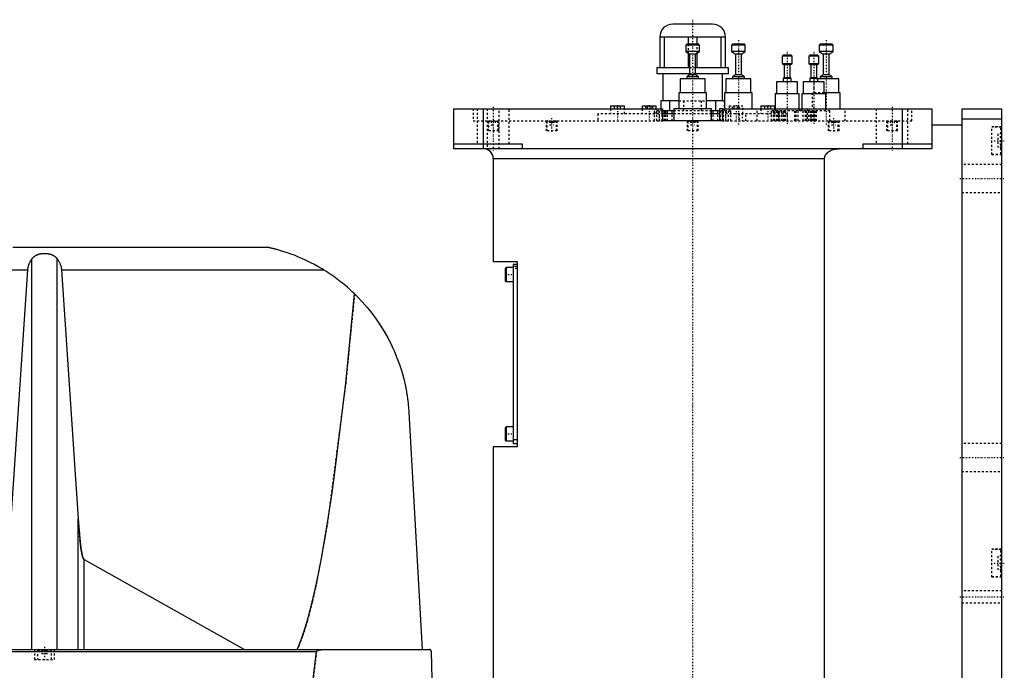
# Model space of a CAD drawing. Extents: x -706 to 156, y -136 to 719.
# Tile 5 of 5: x -337 to 156, y 106 to 433. Entities that reach past the tile are written whole.
import ezdxf

# ---------------------------------------------------------------- set-up
doc = ezdxf.new("R2010")
doc.units = 0
doc.linetypes.add('CENTER', pattern=[1.5, 0.45, -0.5, 0.05, -0.5])
doc.linetypes.add('DASHED', pattern=[2, 1, -1])
for name, color, linetype in [('AM_0', 7, 'CONTINUOUS'), ('AM_3', 7, 'DASHED'), ('AM_7', 7, 'CENTER')]:
    doc.layers.add(name, color=color, linetype=linetype)

msp = doc.modelspace()

# ---------------------------------------------------------------- linework, layer by layer
at = {"layer": 'AM_0', "color": 7, "linetype": 'CONTINUOUS'}
for p, q in [((10, 430.5), (-10, 430.5)), ((16.5, 424), (-16.5, 424)), ((-16.5, 424), (-16.5, 408.5)), ((-14.2, 408.5), (-14.2, 424)), ((-3, 420.5), (-3.5, 420)), ((-3.5, 420), (-3.5, 416.7)), ((3.5, 420), (-3.5, 420)), ((3, 420.5), (-3, 420.5)), ((-2.3, 424), (-2.3, 420.5)), ((2.3, 420.5), (2.3, 424)), ((3.5, 420), (3, 420.5)), ((3.5, 416.7), (3.5, 420)), ((14.2, 424), (14.2, 408.5)), ((16.5, 408.5), (16.5, 424)), ((19.92, 420.5), (19.42, 420)), ((19.42, 420), (19.42, 416.7)), ((26.42, 420), (19.42, 420)), ((25.92, 420.5), (19.92, 420.5)), ((26.42, 420), (25.92, 420.5)), ((26.42, 416.7), (26.42, 420)), ((64, 420.5), (63.5, 420)), ((63.5, 420), (63.5, 416.7)), ((70.5, 420), (63.5, 420)), ((70, 420.5), (64, 420.5)), ((70.5, 420), (70, 420.5)), ((70.5, 416.7), (70.5, 420)), ((-3.5, 416.7), (-1.5, 415.5)), ((3.5, 416.7), (-3.5, 416.7)), ((-2.3, 415.98), (-2.3, 408.5)), ((-1.5, 415.5), (-1.5, 405)), ((1.5, 415.5), (-1.5, 415.5)), ((1.5, 415.5), (3.5, 416.7)), ((1.5, 405), (1.5, 415.5)), ((2.3, 408.5), (2.3, 415.98)), ((19.42, 416.7), (21.42, 415.5)), ((26.42, 416.7), (19.42, 416.7)), ((21.42, 415.5), (21.42, 405)), ((24.42, 415.5), (21.42, 415.5)), ((24.42, 415.5), (26.42, 416.7)), ((24.42, 405), (24.42, 415.5)), ((45.38, 415), (44.88, 414.5)), ((49.38, 415), (45.38, 415)), ((49.88, 414.5), (49.38, 415)), ((58.72, 415), (58.22, 414.5)), ((62.72, 415), (58.72, 415)), ((63.22, 414.5), (62.72, 415)), ((63.5, 416.7), (65.5, 415.5)), ((70.5, 416.7), (63.5, 416.7)), ((65.5, 415.5), (65.5, 405)), ((68.5, 415.5), (65.5, 415.5)), ((68.5, 415.5), (70.5, 416.7)), ((68.5, 405), (68.5, 415.5)), ((44.88, 414.5), (44.88, 410.6)), ((49.88, 414.5), (44.88, 414.5)), ((44.88, 410.6), (45.88, 410)), ((49.88, 410.6), (44.88, 410.6)), ((45.88, 410), (45.88, 403.5)), ((48.88, 410), (45.88, 410)), ((48.88, 410), (49.88, 410.6)), ((48.88, 403.5), (48.88, 410)), ((49.88, 410.6), (49.88, 414.5)), ((58.22, 414.5), (58.22, 410.6)), ((63.22, 414.5), (58.22, 414.5)), ((58.22, 410.6), (59.22, 410)), ((63.22, 410.6), (58.22, 410.6)), ((59.22, 410), (59.22, 403.5)), ((62.22, 410), (59.22, 410)), ((62.22, 410), (63.22, 410.6)), ((62.22, 403.5), (62.22, 410)), ((63.22, 410.6), (63.22, 414.5)), ((-18, 408.5), (-18, 405.5)), ((-1.5, 408.5), (-18, 408.5)), ((-1.5, 405.5), (-18, 405.5)), ((-15, 405.5), (-15, 392)), ((-1.5, 405), (-3, 404.1)), ((1.5, 405), (-1.5, 405)), ((18, 408.5), (1.5, 408.5)), ((18, 405.5), (1.5, 405.5)), ((3, 404.1), (1.5, 405)), ((15, 392), (15, 405.5)), ((18, 405.5), (18, 408.5)), ((21.42, 405), (19.92, 404.1)), ((24.42, 405), (21.42, 405)), ((25.92, 404.1), (24.42, 405)), ((65.5, 405), (64, 404.1)), ((68.5, 405), (65.5, 405)), ((70, 404.1), (68.5, 405)), ((-6.25, 403), (-6.25, 396)), ((6.25, 403), (-6.25, 403)), ((-3, 404.1), (-3, 403)), ((3, 404.1), (-3, 404.1)), ((3, 403), (3, 404.1)), ((6.25, 396), (6.25, 403)), ((16.67, 403), (16.67, 396)), ((29.17, 403), (16.67, 403)), ((19.92, 404.1), (19.92, 403)), ((25.92, 404.1), (19.92, 404.1)), ((25.92, 403), (25.92, 404.1)), ((29.17, 396), (29.17, 403)), ((42.13, 401.5), (42.13, 395.5)), ((52.63, 401.5), (42.13, 401.5)), ((45.88, 403.5), (45.38, 403.2)), ((45.38, 403.2), (45.38, 401.5)), ((49.38, 403.2), (45.38, 403.2)), ((48.88, 403.5), (45.88, 403.5)), ((49.38, 403.2), (48.88, 403.5)), ((49.38, 401.5), (49.38, 403.2)), ((52.63, 395.5), (52.63, 401.5)), ((55.47, 401.5), (55.47, 395.5)), ((65.97, 401.5), (55.47, 401.5)), ((59.22, 403.5), (58.72, 403.2)), ((58.72, 403.2), (58.72, 401.5)), ((62.72, 403.2), (58.72, 403.2)), ((62.22, 403.5), (59.22, 403.5)), ((62.72, 403.2), (62.22, 403.5)), ((62.72, 401.5), (62.72, 403.2)), ((73.25, 403), (62.72, 403)), ((64, 404.1), (64, 403)), ((70, 404.1), (64, 404.1)), ((65.97, 395.5), (65.97, 401.5)), ((70, 403), (70, 404.1)), ((73.25, 396), (73.25, 403)), ((-7, 396), (-7, 388)), ((7, 396), (-7, 396)), ((7, 388), (7, 396)), ((15.92, 396), (15.92, 388)), ((29.92, 396), (15.92, 396)), ((29.92, 388), (29.92, 396)), ((41.38, 395.5), (41.38, 388)), ((53.38, 395.5), (41.38, 395.5)), ((53.38, 388), (53.38, 395.5)), ((54.72, 395.5), (54.72, 388)), ((66.72, 395.5), (54.72, 395.5)), ((74, 396), (65.97, 396)), ((66.72, 388), (66.72, 395.5)), ((74, 388), (74, 396)), ((-7, 392), (-16, 392)), ((-16, 392), (-16, 388)), ((-11.49, 387), (-11.49, 392)), ((15.93, 392), (7, 392)), ((11.49, 392), (11.49, 387)), ((-120, 388), (-120, 368)), ((-120, 388), (-15, 388)), ((-105, 388), (-105, 368)), ((-41.17, 389.5), (-41.17, 388)), ((-41.17, 389.5), (-34.17, 389.5)), ((-34.17, 388), (-34.17, 389.5)), ((-25.25, 389.5), (-25.25, 388)), ((-25.25, 389.5), (-18.25, 389.5)), ((-18.25, 388), (-18.25, 389.5)), ((-9.51, 387), (-15.02, 387)), ((-9.5, 385.5), (-15.02, 385.5)), ((-15, 382), (-15, 388)), ((-9.5, 388), (-9.5, 382)), ((9.5, 388), (-9.5, 388)), ((9.5, 382), (9.5, 388)), ((13.42, 385.5), (9.5, 385.5)), ((13.43, 387), (9.51, 387)), ((13.42, 388), (13.42, 382)), ((15, 388), (13.42, 388)), ((15, 388), (120, 388)), ((15, 388), (15, 382)), ((34.17, 389.5), (34.17, 388)), ((34.17, 389.5), (41.17, 389.5)), ((41.17, 388), (41.17, 389.5)), ((105, 388), (105, 368)), ((120, 388), (120, 368)), ((135, 388), (155, 388)), ((135, 388), (135, 48)), ((155, 48), (155, 388)), ((15, 382), (-15, 382)), ((135, 383), (155, 383)), ((120, 380), (135, 380)), ((-120, 370.5), (-85.5, 370.5)), ((-85.5, 370.5), (-85.5, 368)), ((85.5, 368), (85.5, 370.5)), ((85.5, 370.5), (120, 370.5)), ((120, 368), (-120, 368)), ((-100, 363), (-100, 311.3)), ((-100, 363), (66.14, 363)), ((66.14, 68), (66.14, 363)), ((-340.94, 318.5), (-213.33, 318.5)), ((-331.34, 116.6), (-331.34, 312.71)), ((-318.66, 116.6), (-318.66, 312.71)), ((-100, 311.3), (-88, 311.3)), ((-88, 311.3), (-88, 218.3)), ((-392.03, 307.16), (-333.43, 307.16)), ((-341.83, 182.23), (-333.43, 307.16)), ((-316.57, 307.16), (-185.05, 307.16)), ((-316.57, 307.16), (-308.17, 182.23)), ((-93.6, 308.3), (-94, 307.9)), ((-94, 307.9), (-94, 301.7)), ((-90, 308.3), (-93.6, 308.3)), ((-93.6, 308.3), (-93.6, 301.3)), ((-90, 309.8), (-90, 219.8)), ((-88, 309.8), (-90, 309.8)), ((-88, 308.8), (-90, 308.8)), ((-94, 301.7), (-93.6, 301.3)), ((-93.6, 301.3), (-90, 301.3)), ((-142.34, 235.56), (-135.65, 116.6)), ((-93.6, 228.3), (-94, 227.9)), ((-94, 227.9), (-94, 221.7)), ((-90, 228.3), (-93.6, 228.3)), ((-93.6, 228.3), (-93.6, 221.3)), ((-100, 218.3), (-100, 25)), ((-88, 218.3), (-100, 218.3)), ((-94, 221.7), (-93.6, 221.3)), ((-93.6, 221.3), (-90, 221.3)), ((-88, 221.8), (-90, 221.8)), ((-88, 219.8), (-90, 219.8)), ((-308.17, 116.6), (-308.17, 182.23)), ((-305.15, 161.71), (-224.82, 116.6)), ((-305.15, 116.6), (-305.15, 161.71)), ((-702.45, 116.6), (-132.05, 116.6)), ((-404.88, 115.63), (-188.61, 115.63)), ((-128.96, 34.5), (-131.05, 115.63))]:
    msp.add_line(p, q, dxfattribs=at)
for points in [[(66.14, 363, 0), (66.14, 363.04, 0), (66.15, 363.13, 0), (66.15, 363.22, 0), (66.15, 363.26, 0), (66.16, 363.31, 0), (66.17, 363.4, 0), (66.18, 363.49, 0), (66.19, 363.58, 0), (66.21, 363.67, 0), (66.23, 363.76, 0), (66.24, 363.8, 0), (66.25, 363.85, 0), (66.28, 363.94, 0), (66.3, 364.02, 0), (66.33, 364.11, 0), (66.36, 364.2, 0), (66.4, 364.28, 0), (66.41, 364.32, 0), (66.43, 364.37, 0), (66.47, 364.45, 0), (66.5, 364.53, 0), (66.52, 364.57, 0), (66.54, 364.6, 0), (66.58, 364.68, 0), (66.62, 364.76, 0), (66.65, 364.79, 0), (66.67, 364.83, 0), (66.71, 364.91, 0), (66.76, 364.98, 0), (66.81, 365.06, 0), (66.86, 365.13, 0), (66.92, 365.21, 0), (66.94, 365.24, 0), (66.97, 365.28, 0), (67.03, 365.35, 0), (67.09, 365.42, 0), (67.15, 365.49, 0), (67.21, 365.56, 0), (67.27, 365.63, 0), (67.3, 365.67, 0), (67.33, 365.7, 0), (67.4, 365.77, 0), (67.46, 365.83, 0), (67.53, 365.89, 0), (67.6, 365.96, 0), (67.66, 366.02, 0), (67.7, 366.05, 0), (67.73, 366.08, 0), (67.8, 366.13, 0), (67.87, 366.19, 0), (67.93, 366.24, 0), (68, 366.29, 0), (68.07, 366.35, 0), (68.11, 366.37, 0), (68.14, 366.4, 0), (68.21, 366.45, 0), (68.29, 366.5, 0), (68.36, 366.55, 0), (68.44, 366.6, 0), (68.51, 366.65, 0), (68.55, 366.67, 0), (68.59, 366.7, 0), (68.67, 366.74, 0), (68.75, 366.79, 0), (68.79, 366.81, 0), (68.83, 366.84, 0), (68.91, 366.88, 0), (68.99, 366.93, 0), (69.03, 366.95, 0), (69.07, 366.97, 0), (69.16, 367.01, 0), (69.24, 367.05, 0), (69.53, 367.19, 0), (70.04, 367.4, 0), (70.53, 367.56, 0), (71.05, 367.7, 0), (71.59, 367.82, 0), (71.86, 367.87, 0), (72.14, 367.91, 0), (72.69, 367.97, 0), (73.23, 368, 0), (73.48, 368, 0)], [(-185.05, 307.16, 0), (-185.83, 307.64, 0), (-187.44, 308.58, 0), (-189.09, 309.5, 0), (-189.92, 309.95, 0), (-190.77, 310.4, 0), (-192.47, 311.26, 0), (-194.2, 312.08, 0), (-195.93, 312.87, 0), (-197.66, 313.61, 0), (-199.37, 314.3, 0), (-200.23, 314.63, 0), (-201.07, 314.95, 0), (-202.74, 315.54, 0), (-204.36, 316.09, 0), (-205.96, 316.59, 0), (-207.62, 317.08, 0), (-208.6, 317.35, 0), (-208.87, 317.42, 0), (-209.14, 317.5, 0), (-209.28, 317.53, 0), (-209.41, 317.57, 0), (-209.68, 317.64, 0), (-209.94, 317.7, 0), (-210.07, 317.74, 0), (-210.2, 317.77, 0), (-210.46, 317.83, 0), (-210.71, 317.9, 0), (-210.83, 317.93, 0), (-210.95, 317.96, 0), (-211.19, 318.01, 0), (-211.42, 318.07, 0), (-211.65, 318.12, 0), (-211.86, 318.17, 0), (-212.07, 318.22, 0), (-212.18, 318.24, 0), (-212.28, 318.27, 0), (-212.48, 318.31, 0), (-212.67, 318.36, 0), (-212.78, 318.38, 0), (-212.8, 318.39, 0), (-212.83, 318.39, 0), (-212.84, 318.39, 0), (-212.86, 318.4, 0), (-212.89, 318.4, 0), (-212.91, 318.41, 0), (-212.94, 318.41, 0), (-212.96, 318.42, 0), (-212.99, 318.42, 0), (-213, 318.43, 0), (-213.01, 318.43, 0), (-213.03, 318.44, 0), (-213.05, 318.44, 0), (-213.07, 318.44, 0), (-213.1, 318.45, 0), (-213.12, 318.45, 0), (-213.13, 318.46, 0), (-213.13, 318.46, 0), (-213.15, 318.46, 0), (-213.17, 318.47, 0), (-213.18, 318.47, 0), (-213.19, 318.47, 0), (-213.2, 318.47, 0), (-213.22, 318.48, 0), (-213.22, 318.48, 0), (-213.23, 318.48, 0), (-213.24, 318.48, 0), (-213.26, 318.48, 0), (-213.27, 318.49, 0), (-213.28, 318.49, 0), (-213.29, 318.49, 0), (-213.29, 318.49, 0), (-213.3, 318.49, 0), (-213.3, 318.49, 0), (-213.31, 318.5, 0), (-213.32, 318.5, 0), (-213.32, 318.5, 0), (-213.33, 318.5, 0), (-213.33, 318.5, 0), (-213.33, 318.5, 0), (-213.33, 318.5, 0), (-213.33, 318.5, 0), (-213.33, 318.5, 0)], [(-333.43, 307.16, 0), (-333.42, 307.32, 0), (-333.39, 307.65, 0), (-333.34, 307.97, 0), (-333.32, 308.13, 0), (-333.29, 308.3, 0), (-333.22, 308.62, 0), (-333.15, 308.94, 0), (-333.06, 309.26, 0), (-332.97, 309.57, 0), (-332.86, 309.89, 0), (-332.8, 310.04, 0), (-332.74, 310.2, 0), (-332.61, 310.51, 0), (-332.48, 310.81, 0), (-332.33, 311.11, 0), (-332.17, 311.41, 0), (-332, 311.71, 0), (-331.92, 311.86, 0), (-331.83, 312, 0), (-331.64, 312.29, 0), (-331.44, 312.57, 0), (-331.34, 312.71, 0)], [(-331.34, 312.71, 0), (-331.3, 312.76, 0), (-331.23, 312.86, 0), (-331.15, 312.95, 0), (-331.11, 313, 0), (-331.07, 313.05, 0), (-330.99, 313.14, 0), (-330.91, 313.24, 0), (-330.82, 313.33, 0), (-330.73, 313.42, 0), (-330.63, 313.51, 0), (-330.59, 313.56, 0), (-330.54, 313.6, 0), (-330.44, 313.69, 0), (-330.34, 313.77, 0), (-330.24, 313.85, 0), (-330.14, 313.93, 0), (-330.03, 314.01, 0), (-329.98, 314.05, 0), (-329.93, 314.09, 0), (-329.82, 314.16, 0), (-329.71, 314.23, 0), (-329.66, 314.26, 0), (-329.6, 314.3, 0), (-329.49, 314.36, 0), (-329.39, 314.42, 0), (-329.33, 314.45, 0), (-329.28, 314.48, 0), (-329.17, 314.54, 0), (-329.05, 314.59, 0), (-328.94, 314.65, 0), (-328.82, 314.7, 0), (-328.7, 314.75, 0), (-328.64, 314.78, 0), (-328.58, 314.8, 0), (-328.46, 314.85, 0), (-328.33, 314.9, 0), (-328.21, 314.94, 0), (-328.08, 314.99, 0), (-327.95, 315.03, 0), (-327.88, 315.05, 0), (-327.81, 315.07, 0), (-327.68, 315.1, 0), (-327.55, 315.14, 0), (-327.41, 315.17, 0), (-327.28, 315.2, 0), (-327.14, 315.23, 0), (-327.07, 315.25, 0), (-327, 315.26, 0), (-326.86, 315.28, 0), (-326.72, 315.31, 0), (-326.59, 315.33, 0), (-326.45, 315.35, 0), (-326.31, 315.37, 0), (-326.24, 315.37, 0), (-326.17, 315.38, 0), (-326.03, 315.4, 0), (-325.89, 315.41, 0), (-325.75, 315.42, 0), (-325.61, 315.43, 0), (-325.47, 315.43, 0), (-325.41, 315.44, 0), (-325.34, 315.44, 0), (-325.2, 315.44, 0), (-325.07, 315.44, 0), (-325, 315.44, 0), (-324.93, 315.44, 0), (-324.8, 315.44, 0), (-324.66, 315.44, 0), (-324.59, 315.44, 0), (-324.53, 315.43, 0), (-324.39, 315.43, 0), (-324.25, 315.42, 0), (-324.11, 315.41, 0), (-323.97, 315.4, 0), (-323.83, 315.38, 0), (-323.76, 315.37, 0), (-323.69, 315.37, 0), (-323.55, 315.35, 0), (-323.41, 315.33, 0), (-323.28, 315.31, 0), (-323.14, 315.28, 0), (-323, 315.26, 0), (-322.93, 315.25, 0), (-322.86, 315.23, 0), (-322.72, 315.2, 0), (-322.59, 315.17, 0), (-322.45, 315.14, 0), (-322.32, 315.1, 0), (-322.19, 315.07, 0), (-322.12, 315.05, 0), (-322.05, 315.03, 0), (-321.92, 314.99, 0), (-321.79, 314.94, 0), (-321.67, 314.9, 0), (-321.54, 314.85, 0), (-321.42, 314.8, 0), (-321.36, 314.78, 0), (-321.3, 314.75, 0), (-321.18, 314.7, 0), (-321.06, 314.65, 0), (-320.95, 314.59, 0), (-320.83, 314.54, 0), (-320.72, 314.48, 0), (-320.67, 314.45, 0), (-320.61, 314.42, 0), (-320.51, 314.36, 0), (-320.4, 314.3, 0), (-320.34, 314.26, 0), (-320.29, 314.23, 0), (-320.18, 314.16, 0), (-320.07, 314.09, 0), (-320.02, 314.05, 0), (-319.97, 314.01, 0), (-319.86, 313.93, 0), (-319.76, 313.85, 0), (-319.66, 313.77, 0), (-319.56, 313.69, 0), (-319.46, 313.6, 0), (-319.41, 313.56, 0), (-319.37, 313.51, 0), (-319.27, 313.42, 0), (-319.18, 313.33, 0), (-319.09, 313.24, 0), (-319.01, 313.14, 0), (-318.93, 313.05, 0), (-318.89, 313, 0), (-318.85, 312.95, 0), (-318.77, 312.86, 0), (-318.7, 312.76, 0), (-318.66, 312.71, 0)], [(-318.66, 312.71, 0), (-318.56, 312.57, 0), (-318.36, 312.29, 0), (-318.17, 312, 0), (-318.08, 311.86, 0), (-318, 311.71, 0), (-317.83, 311.41, 0), (-317.67, 311.11, 0), (-317.52, 310.81, 0), (-317.39, 310.51, 0), (-317.26, 310.2, 0), (-317.2, 310.04, 0), (-317.14, 309.89, 0), (-317.03, 309.57, 0), (-316.94, 309.26, 0), (-316.85, 308.94, 0), (-316.78, 308.62, 0), (-316.71, 308.3, 0), (-316.68, 308.13, 0), (-316.66, 307.97, 0), (-316.61, 307.65, 0), (-316.58, 307.32, 0), (-316.57, 307.16, 0)], [(-169.53, 295.09, 0), (-169.92, 295.47, 0), (-170.71, 296.22, 0), (-171.52, 296.97, 0), (-171.92, 297.33, 0), (-172.33, 297.7, 0), (-173.15, 298.42, 0), (-173.98, 299.14, 0), (-174.82, 299.84, 0), (-175.67, 300.53, 0), (-176.53, 301.21, 0), (-176.96, 301.55, 0), (-177.39, 301.89, 0), (-178.26, 302.55, 0), (-179.14, 303.2, 0), (-180.03, 303.84, 0), (-180.93, 304.47, 0), (-181.83, 305.08, 0), (-182.28, 305.39, 0), (-182.74, 305.69, 0), (-183.66, 306.29, 0), (-184.58, 306.87, 0), (-185.05, 307.16, 0)], [(-198.33, 116.6, 0), (-197.49, 118.52, 0), (-195.8, 122.91, 0), (-194.12, 128.01, 0), (-193.28, 130.82, 0), (-192.45, 133.82, 0), (-190.78, 140.33, 0), (-189.13, 147.55, 0), (-187.48, 155.47, 0), (-185.84, 164.08, 0), (-184.22, 173.39, 0), (-183.41, 178.3, 0), (-182.61, 183.38, 0), (-181.01, 194.05, 0), (-179.42, 205.39, 0), (-174, 250.31, 0), (-169.53, 295.09, 0)], [(-169.53, 295.09, 0), (-168.22, 293.79, 0), (-165.68, 291.12, 0), (-163.25, 288.34, 0), (-162.07, 286.91, 0), (-160.93, 285.46, 0), (-158.74, 282.49, 0), (-156.67, 279.43, 0), (-154.72, 276.3, 0), (-152.91, 273.09, 0), (-151.24, 269.81, 0), (-150.45, 268.14, 0), (-149.7, 266.46, 0), (-148.3, 263.06, 0), (-147.03, 259.6, 0), (-145.91, 256.08, 0), (-144.93, 252.5, 0), (-144.09, 248.86, 0), (-143.73, 247.01, 0), (-143.67, 246.71, 0), (-143.56, 246.09, 0), (-143.45, 245.46, 0), (-143.4, 245.15, 0), (-143.35, 244.84, 0), (-143.25, 244.21, 0), (-143.16, 243.59, 0), (-143.07, 242.96, 0), (-142.98, 242.33, 0), (-142.9, 241.69, 0), (-142.86, 241.37, 0), (-142.82, 241.06, 0), (-142.75, 240.42, 0), (-142.68, 239.78, 0), (-142.62, 239.13, 0), (-142.56, 238.49, 0), (-142.5, 237.84, 0), (-142.47, 237.52, 0), (-142.45, 237.19, 0), (-142.4, 236.54, 0), (-142.36, 235.89, 0), (-142.34, 235.56, 0)], [(-308.17, 182.23, 0), (-307.73, 176.38, 0), (-307.17, 170.69, 0), (-307.01, 169.31, 0), (-306.84, 168.04, 0), (-306.76, 167.44, 0), (-306.67, 166.88, 0), (-306.5, 165.83, 0), (-306.32, 164.9, 0), (-306.15, 164.08, 0), (-305.97, 163.38, 0), (-305.79, 162.8, 0), (-305.7, 162.56, 0), (-305.68, 162.52, 0), (-305.65, 162.44, 0), (-305.62, 162.37, 0), (-305.61, 162.34, 0), (-305.59, 162.31, 0), (-305.56, 162.24, 0), (-305.53, 162.18, 0), (-305.5, 162.13, 0), (-305.47, 162.07, 0), (-305.44, 162.02, 0), (-305.43, 162, 0), (-305.41, 161.98, 0), (-305.38, 161.93, 0), (-305.35, 161.89, 0), (-305.32, 161.85, 0), (-305.29, 161.82, 0), (-305.26, 161.79, 0), (-305.25, 161.78, 0), (-305.23, 161.76, 0), (-305.21, 161.75, 0), (-305.21, 161.74, 0), (-305.2, 161.74, 0), (-305.2, 161.74, 0), (-305.2, 161.74, 0), (-305.19, 161.73, 0), (-305.19, 161.73, 0), (-305.18, 161.73, 0), (-305.18, 161.72, 0), (-305.17, 161.72, 0), (-305.17, 161.72, 0), (-305.17, 161.72, 0), (-305.16, 161.71, 0), (-305.16, 161.71, 0), (-305.15, 161.71, 0)], [(-191.63, 90.92, 0), (-188.61, 115.63, 0)], [(-188.61, 115.63, 0), (-188.61, 115.63, 0), (-188.61, 115.64, 0), (-188.61, 115.64, 0), (-188.61, 115.65, 0), (-188.61, 115.65, 0), (-188.6, 115.65, 0), (-188.6, 115.66, 0), (-188.6, 115.67, 0), (-188.6, 115.67, 0), (-188.6, 115.68, 0), (-188.6, 115.68, 0), (-188.6, 115.68, 0), (-188.59, 115.69, 0), (-188.59, 115.7, 0), (-188.59, 115.7, 0), (-188.59, 115.71, 0), (-188.58, 115.71, 0), (-188.58, 115.72, 0), (-188.58, 115.72, 0), (-188.58, 115.73, 0), (-188.58, 115.73, 0), (-188.57, 115.73, 0), (-188.57, 115.74, 0), (-188.57, 115.74, 0), (-188.57, 115.75, 0), (-188.56, 115.75, 0), (-188.56, 115.75, 0), (-188.56, 115.76, 0), (-188.55, 115.76, 0), (-188.55, 115.77, 0), (-188.55, 115.77, 0), (-188.54, 115.78, 0), (-188.54, 115.78, 0), (-188.54, 115.78, 0), (-188.54, 115.79, 0), (-188.53, 115.79, 0), (-188.52, 115.81, 0), (-188.49, 115.84, 0), (-188.47, 115.86, 0), (-188.44, 115.88, 0), (-188.42, 115.9, 0), (-188.41, 115.91, 0), (-188.38, 115.93, 0), (-188.35, 115.95, 0), (-188.31, 115.97, 0), (-188.28, 115.99, 0), (-188.25, 116.01, 0), (-188.23, 116.02, 0), (-188.21, 116.03, 0), (-188.18, 116.05, 0), (-188.15, 116.06, 0), (-188.13, 116.07, 0), (-188.11, 116.08, 0), (-188.08, 116.09, 0), (-188.04, 116.11, 0), (-188.03, 116.11, 0), (-188.01, 116.12, 0), (-187.98, 116.13, 0), (-187.94, 116.15, 0), (-187.83, 116.19, 0), (-187.62, 116.26, 0), (-187.41, 116.31, 0), (-187.19, 116.36, 0), (-186.97, 116.41, 0), (-186.85, 116.43, 0), (-186.74, 116.45, 0), (-186.51, 116.48, 0), (-186.29, 116.51, 0), (-186.06, 116.54, 0), (-185.83, 116.56, 0), (-185.61, 116.58, 0), (-185.5, 116.58, 0), (-185.38, 116.59, 0), (-185.17, 116.6, 0), (-184.95, 116.6, 0), (-184.85, 116.6, 0)], [(-131.05, 115.63, 0), (-131.05, 115.63, 0), (-131.05, 115.63, 0), (-131.05, 115.64, 0), (-131.05, 115.64, 0), (-131.05, 115.64, 0), (-131.05, 115.65, 0), (-131.05, 115.66, 0), (-131.05, 115.66, 0), (-131.05, 115.67, 0), (-131.05, 115.67, 0), (-131.05, 115.67, 0), (-131.05, 115.68, 0), (-131.05, 115.68, 0), (-131.05, 115.69, 0), (-131.05, 115.69, 0), (-131.05, 115.7, 0), (-131.06, 115.7, 0), (-131.06, 115.71, 0), (-131.06, 115.71, 0), (-131.06, 115.71, 0), (-131.06, 115.72, 0), (-131.06, 115.72, 0), (-131.06, 115.73, 0), (-131.06, 115.73, 0), (-131.06, 115.74, 0), (-131.06, 115.74, 0), (-131.06, 115.74, 0), (-131.06, 115.75, 0), (-131.06, 115.75, 0), (-131.06, 115.76, 0), (-131.06, 115.76, 0), (-131.06, 115.77, 0), (-131.06, 115.77, 0), (-131.06, 115.77, 0), (-131.07, 115.78, 0), (-131.07, 115.78, 0), (-131.07, 115.8, 0), (-131.08, 115.82, 0), (-131.08, 115.85, 0), (-131.09, 115.87, 0), (-131.09, 115.88, 0), (-131.09, 115.89, 0), (-131.1, 115.92, 0), (-131.11, 115.94, 0), (-131.12, 115.96, 0), (-131.12, 115.98, 0), (-131.13, 116, 0), (-131.14, 116.01, 0), (-131.14, 116.01, 0), (-131.15, 116.03, 0), (-131.16, 116.05, 0), (-131.16, 116.06, 0), (-131.17, 116.07, 0), (-131.17, 116.08, 0), (-131.18, 116.1, 0), (-131.19, 116.1, 0), (-131.19, 116.11, 0), (-131.2, 116.13, 0), (-131.21, 116.14, 0), (-131.24, 116.18, 0), (-131.29, 116.25, 0), (-131.34, 116.31, 0), (-131.4, 116.36, 0), (-131.46, 116.41, 0), (-131.49, 116.43, 0), (-131.52, 116.45, 0), (-131.58, 116.48, 0), (-131.64, 116.51, 0), (-131.71, 116.54, 0), (-131.77, 116.56, 0), (-131.83, 116.58, 0), (-131.86, 116.58, 0), (-131.89, 116.59, 0), (-131.96, 116.6, 0), (-132.02, 116.6, 0), (-132.05, 116.6, 0)]]:
    msp.add_polyline3d(points, dxfattribs=at)
for centre, radius, start, end in [((-10, 424), 6.5, 90, 180), ((10, 424), 6.5, 0, 90), ((-105, 363), 5, 0, 90)]:
    msp.add_arc(centre, radius, start, end, dxfattribs=at)
at = {"layer": 'AM_3', "color": 6, "linetype": 'DASHED'}
for p, q in [((-2.3, 420.5), (-2.3, 415.98)), ((2.3, 415.98), (2.3, 420.5)), ((1.5, 408.5), (-1.5, 408.5)), ((1.5, 405.5), (-1.5, 405.5)), ((60.75, 403), (60.75, 396)), ((62.72, 403), (60.75, 403)), ((60, 396), (60, 388)), ((65.97, 396), (60, 396)), ((-7, 392), (7, 392)), ((-4.51, 392), (-4.51, 387)), ((4.51, 387), (4.51, 392)), ((16, 392), (15.93, 392)), ((16, 387), (16, 392)), ((-110, 388), (-110, 382)), ((-108, 388), (-108, 370.5)), ((-103, 388), (-103, 368)), ((-97, 368), (-97, 388)), ((-92, 370.5), (-92, 388)), ((-47.5, 385.5), (-47.5, 382)), ((-15.02, 385.5), (-47.5, 385.5)), ((-41.17, 388), (-41.17, 385.5)), ((-39.17, 388), (-39.17, 389.5)), ((-37.67, 388), (-37.67, 389.5)), ((-36.17, 388), (-36.17, 389.5)), ((-34.17, 385.5), (-34.17, 388)), ((-25.25, 388), (-25.25, 385.5)), ((-23.48, 388), (-23.48, 389.5)), ((-22.62, 388), (-22.62, 389.5)), ((-20.88, 388), (-20.88, 389.5)), ((-20.02, 388), (-20.02, 389.5)), ((-15.02, 387), (-19.15, 387)), ((-19.15, 382), (-19.15, 387)), ((-18.25, 385.5), (-18.25, 388)), ((-18.05, 387), (-18.05, 382)), ((-17, 387), (-17, 385.5)), ((-16.65, 382), (-16.65, 387)), ((-16, 388), (-16, 387)), ((-15.25, 382), (-15.25, 387)), ((-14.15, 382), (-14.15, 387)), ((-13.7, 387), (-13.7, 382)), ((-13.62, 382), (-13.62, 387)), ((-12.62, 382), (-12.62, 387)), ((-10.3, 382), (-10.3, 387)), ((9.51, 387), (-9.51, 387)), ((9.5, 385.5), (-9.5, 385.5)), ((-9.3, 382), (-9.3, 387)), ((9.3, 382), (9.3, 387)), ((10.3, 382), (10.3, 387)), ((12.62, 382), (12.62, 387)), ((47.5, 385.5), (13.42, 385.5)), ((19.15, 387), (13.43, 387)), ((13.62, 382), (13.62, 387)), ((13.7, 382), (13.7, 387)), ((14.15, 382), (14.15, 387)), ((15.25, 387), (15.25, 382)), ((16.65, 382), (16.65, 387)), ((17, 385.5), (17, 387)), ((18.05, 382), (18.05, 387)), ((18.25, 389.5), (18.25, 385.5)), ((18.25, 389.5), (25.25, 389.5)), ((19.15, 382), (19.15, 387)), ((20.02, 388), (20.02, 389.5)), ((20.88, 388), (20.88, 389.5)), ((22.62, 388), (22.62, 389.5)), ((23.35, 385.5), (23.35, 382)), ((23.48, 388), (23.48, 389.5)), ((25.25, 385.5), (25.25, 389.5)), ((26.65, 382), (26.65, 385.5)), ((32.42, 382), (32.42, 388)), ((34.17, 388), (34.17, 385.5)), ((36.17, 388), (36.17, 389.5)), ((37.67, 388), (37.67, 389.5)), ((39.17, 388), (39.17, 389.5)), ((39.38, 387), (39.38, 382)), ((68.72, 387), (39.38, 387)), ((40.58, 382), (40.58, 387)), ((41.08, 382), (41.08, 387)), ((41.17, 385.5), (41.17, 388)), ((41.38, 388), (41.38, 387)), ((41.89, 387), (41.89, 382)), ((42.79, 382), (42.79, 387)), ((42.97, 387), (42.97, 382)), ((43.68, 382), (43.68, 387)), ((43.77, 382), (43.77, 387)), ((43.79, 382), (43.79, 387)), ((44.69, 382), (44.69, 387)), ((45.5, 382), (45.5, 387)), ((46, 382), (46, 387)), ((46.56, 382), (46.56, 387)), ((47.5, 382), (47.5, 385.5)), ((51.22, 382), (51.22, 387)), ((51.86, 382), (51.86, 387)), ((52.72, 387), (52.72, 382)), ((53.38, 387), (53.38, 388)), ((54.72, 388), (54.72, 387)), ((55.38, 382), (55.38, 387)), ((55.41, 382), (55.41, 387)), ((56.65, 382), (56.65, 387)), ((57.15, 382), (57.15, 387)), ((57.5, 388), (57.5, 382)), ((57.96, 387), (57.96, 382)), ((58.86, 382), (58.86, 387)), ((59.58, 382), (59.58, 387)), ((59.86, 382), (59.86, 387)), ((60.6, 382), (60.6, 387)), ((60.76, 382), (60.76, 387)), ((61.39, 382), (61.39, 387)), ((61.57, 382), (61.57, 387)), ((62.07, 382), (62.07, 387)), ((66.72, 387), (66.72, 388)), ((68.72, 382), (68.72, 387)), ((76.5, 382), (76.5, 388)), ((92, 388), (92, 370.5)), ((108, 370.5), (108, 388)), ((110, 382), (110, 388)), ((-110, 382), (-15, 382)), ((-102.75, 382), (-102.75, 377)), ((-101.95, 382), (-102.35, 381.6)), ((-102.35, 381.6), (-102.35, 377)), ((-97.65, 381.6), (-102.35, 381.6)), ((-101, 382), (-101, 380)), ((-100, 382), (-100, 380)), ((-99, 382), (-99, 380)), ((-97.65, 381.6), (-98.05, 382)), ((-97.65, 377), (-97.65, 381.6)), ((-97.25, 377), (-97.25, 382)), ((-73.46, 382), (-73.46, 377)), ((-72.66, 382), (-73.06, 381.6)), ((-73.06, 381.6), (-73.06, 377)), ((-68.36, 381.6), (-73.06, 381.6)), ((-71.83, 382), (-71.83, 380)), ((-71.53, 382), (-71.53, 380)), ((-71.01, 382), (-71.01, 380)), ((-70.41, 382), (-70.41, 380)), ((-69.89, 382), (-69.89, 380)), ((-69.6, 382), (-69.6, 380)), ((-68.36, 381.6), (-68.76, 382)), ((-68.36, 377), (-68.36, 381.6)), ((-67.96, 377), (-67.96, 382)), ((-2.75, 382), (-2.75, 377)), ((-1.95, 382), (-2.35, 381.6)), ((-2.35, 381.6), (-2.35, 377)), ((2.35, 381.6), (-2.35, 381.6)), ((-1.15, 382), (-1.15, 380)), ((-0.58, 382), (-0.58, 380)), ((0.58, 382), (0.58, 380)), ((1.15, 382), (1.15, 380)), ((2.35, 381.6), (1.95, 382)), ((2.35, 377), (2.35, 381.6)), ((2.75, 377), (2.75, 382)), ((15, 382), (110, 382)), ((67.96, 382), (67.96, 377)), ((68.76, 382), (68.36, 381.6)), ((68.36, 381.6), (68.36, 377)), ((73.06, 381.6), (68.36, 381.6)), ((69.6, 382), (69.6, 380)), ((69.89, 382), (69.89, 380)), ((70.41, 382), (70.41, 380)), ((71.01, 382), (71.01, 380)), ((71.53, 382), (71.53, 380)), ((71.83, 382), (71.83, 380)), ((73.06, 381.6), (72.66, 382)), ((73.06, 377), (73.06, 381.6)), ((73.46, 377), (73.46, 382)), ((97.25, 382), (97.25, 377)), ((98.05, 382), (97.65, 381.6)), ((97.65, 381.6), (97.65, 377)), ((102.35, 381.6), (97.65, 381.6)), ((99, 382), (99, 380)), ((100, 382), (100, 380)), ((101, 382), (101, 380)), ((102.35, 381.6), (101.95, 382)), ((102.35, 377), (102.35, 381.6)), ((102.75, 377), (102.75, 382)), ((-97.25, 377), (-102.75, 377)), ((-101, 380), (-99, 380)), ((-67.96, 377), (-73.46, 377)), ((-71.83, 380), (-69.6, 380)), ((2.75, 377), (-2.75, 377)), ((-1.15, 380), (1.15, 380)), ((73.46, 377), (67.96, 377)), ((69.6, 380), (71.83, 380)), ((102.75, 377), (97.25, 377)), ((99, 380), (101, 380)), ((155, 379), (150, 379)), ((150, 365), (150, 379)), ((154.6, 378.75), (150, 378.75)), ((155, 375.46), (153, 375.46)), ((153, 375.46), (153, 368.54)), ((155, 378.35), (154.6, 378.75)), ((154.6, 365.25), (154.6, 378.75)), ((155, 373.73), (153, 373.73)), ((155, 370.27), (153, 370.27)), ((155, 368.54), (153, 368.54)), ((154.6, 365.25), (155, 365.65)), ((150, 365.25), (154.6, 365.25)), ((150, 365), (155, 365)), ((155, 360), (135, 360)), ((135, 346), (155, 346)), ((-88, 307.8), (-90, 307.8)), ((155, 220), (135, 220)), ((135, 206), (155, 206)), ((155, 167), (150, 167)), ((150, 153), (150, 167)), ((154.6, 166.75), (150, 166.75)), ((155, 163.46), (153, 163.46)), ((153, 163.46), (153, 156.54)), ((155, 166.35), (154.6, 166.75)), ((154.6, 153.25), (154.6, 166.75)), ((155, 161.73), (153, 161.73)), ((155, 158.27), (153, 158.27)), ((150, 153.25), (154.6, 153.25)), ((155, 156.54), (153, 156.54)), ((154.6, 153.25), (155, 153.65)), ((150, 153), (155, 153)), ((155, 146), (135, 146)), ((135, 140), (155, 140)), ((-330, 116.6), (-330, 111.6)), ((-328.1, 116.6), (-328.5, 116.2)), ((-328.5, 116.2), (-328.5, 111.6)), ((-328.5, 116.2), (-321.5, 116.2)), ((-326.5, 116.6), (-326.5, 114.6)), ((-326.5, 114.6), (-323.5, 114.6)), ((-325, 116.6), (-325, 114.6)), ((-323.5, 116.6), (-323.5, 114.6)), ((-321.5, 116.2), (-321.9, 116.6)), ((-321.5, 111.6), (-321.5, 116.2)), ((-320, 111.6), (-320, 116.6)), ((-330, 111.6), (-320, 111.6))]:
    msp.add_line(p, q, dxfattribs=at)
for points in [[(-169.53, 295.09, 0), (-174, 250.31, 0), (-183.41, 178.3, 0), (-189.13, 147.55, 0), (-190.78, 140.33, 0), (-192.45, 133.82, 0), (-193.28, 130.82, 0), (-194.12, 128.01, 0), (-195.8, 122.91, 0), (-197.49, 118.52, 0), (-198.33, 116.6, 0)], [(-305.15, 161.71, 0), (-305.16, 161.71, 0), (-305.16, 161.71, 0), (-305.17, 161.72, 0), (-305.17, 161.72, 0), (-305.17, 161.72, 0), (-305.18, 161.72, 0), (-305.18, 161.73, 0), (-305.19, 161.73, 0), (-305.19, 161.73, 0), (-305.2, 161.74, 0), (-305.2, 161.74, 0), (-305.2, 161.74, 0), (-305.21, 161.74, 0), (-305.21, 161.75, 0), (-305.23, 161.76, 0), (-305.25, 161.78, 0), (-305.26, 161.79, 0), (-305.29, 161.82, 0), (-305.32, 161.85, 0), (-305.35, 161.89, 0), (-305.38, 161.93, 0), (-305.41, 161.98, 0), (-305.43, 162, 0), (-305.44, 162.02, 0), (-305.47, 162.07, 0), (-305.5, 162.13, 0), (-305.53, 162.18, 0), (-305.56, 162.24, 0), (-305.59, 162.31, 0), (-305.61, 162.34, 0), (-305.62, 162.37, 0), (-305.65, 162.44, 0), (-305.68, 162.52, 0), (-305.7, 162.56, 0), (-305.71, 162.6, 0), (-305.74, 162.68, 0), (-305.77, 162.76, 0), (-305.79, 162.8, 0), (-305.8, 162.85, 0), (-305.83, 162.94, 0), (-305.86, 163.03, 0), (-305.97, 163.38, 0), (-306.15, 164.08, 0), (-306.32, 164.9, 0), (-306.5, 165.83, 0), (-306.67, 166.88, 0), (-306.76, 167.44, 0), (-306.84, 168.04, 0), (-307.01, 169.31, 0), (-307.17, 170.69, 0), (-307.73, 176.38, 0), (-308.17, 182.23, 0)], [(-188.61, 115.63, 0), (-191.63, 90.92, 0)]]:
    msp.add_polyline3d(points, dxfattribs=at)
at = {"layer": 'AM_7', "color": 4, "linetype": 'CENTER'}
for p, q in [((0, 432.75), (0, -18.4)), ((22.92, 422.43), (22.92, 380.07)), ((67, 422.43), (67, 380.07)), ((47.38, 416.65), (47.38, 380.35)), ((60.72, 416.65), (60.72, 380.35)), ((-100, 389), (-100, 367)), ((-37.67, 389.88), (-37.67, 381.62)), ((-21.75, 389.88), (-21.75, 381.62)), ((-16.65, 381.75), (-16.65, 387.25)), ((16.65, 381.75), (16.65, 387.25)), ((21.75, 389.88), (21.75, 381.62)), ((25, 381.82), (25, 385.68)), ((37.67, 389.88), (37.67, 381.62)), ((43.29, 381.75), (43.29, 387.25)), ((59.36, 381.75), (59.36, 387.25)), ((100, 389), (100, 367)), ((-70.71, 383.3), (-70.71, 376.7)), ((70.71, 383.3), (70.71, 376.7)), ((149.7, 372), (156.3, 372)), ((134, 353), (156, 353)), ((-94.2, 304.8), (-89.8, 304.8)), ((-94.2, 224.8), (-89.8, 224.8)), ((134, 213), (156, 213)), ((149.7, 160), (156.3, 160)), ((134, 143), (156, 143)), ((-325, 117.9), (-325, 111.3))]:
    msp.add_line(p, q, dxfattribs=at)

doc.saveas('drawing.dxf')
